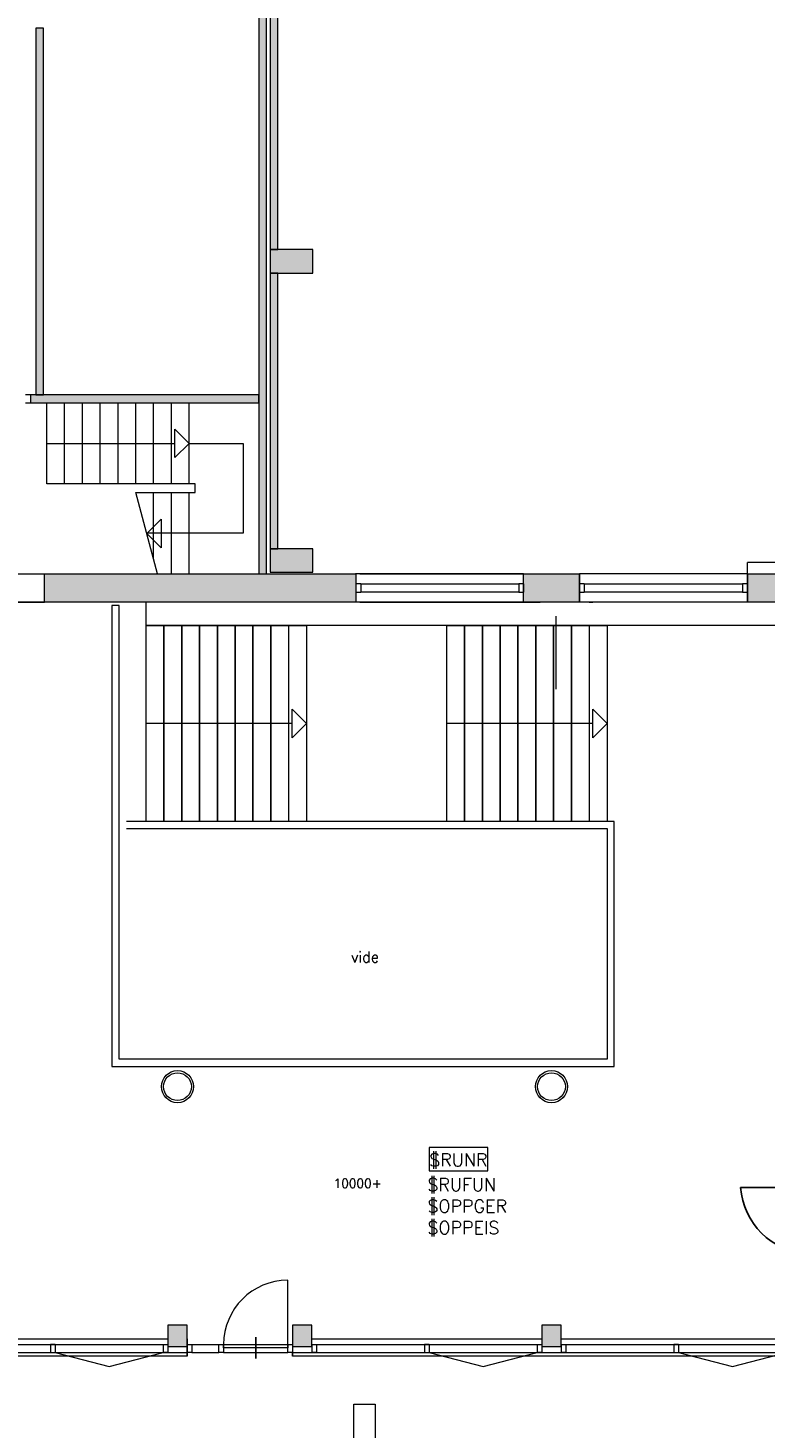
# Model space of a CAD drawing. Header units: millimetres. Extents: x 755778 to 1537169, y 90093 to 392038.
# Tile 119 of 134: x 1160108 to 1170454, y 347586 to 367239. Entities that reach past the tile are written whole.
import ezdxf
from ezdxf.enums import TextEntityAlignment as Align

# ---------------------------------------------------------------- set-up
doc = ezdxf.new("R2010")
doc.units = ezdxf.units.MM
doc.linetypes.add('DASHDOT', pattern=[9, 6, -1.5, 0, -1.5])
doc.layers.add('NIV 3HB', color=7, linetype='Continuous')
doc.styles.add('ROMANS', font='romans.shx')

msp = doc.modelspace()

# ---------------------------------------------------------------- hatches: boundary and pattern name
at = {"layer": 'NIV 3HB', "lineweight": 5}
for points in [[(1165336.2, 371318.1), (1165336.2, 369208.1), (1163346.2, 369208.1), (1163346.2, 359578.1), (1163456.2, 359578.1), (1163456.2, 369098.1), (1165446.2, 369098.1), (1165446.2, 371428.1), (1163456.2, 371428.1), (1163456.2, 381088.1), (1163346.2, 381088.1), (1163346.2, 371318.1)], [(1163616.2, 367998.1), (1163506.2, 367998.1), (1163506.2, 364128.1), (1163616.2, 364128.1)], [(1160325.9, 367237.4), (1160215.9, 367237.4), (1160215.9, 362088.7), (1160325.9, 362088.7)], [(1163506.2, 363798.1), (1163506.2, 359928.1), (1163616.2, 359928.1), (1163616.2, 363798.1)], [(1163346.2, 362088.1), (1160141.2, 362088.1), (1160141.2, 361978.1), (1163346.2, 361978.1)], [(1164711.2, 359578.1), (1160341.2, 359578.1), (1160341.2, 359178.1), (1164711.2, 359178.1)], [(1167848.7, 359578.1), (1167063.7, 359578.1), (1167063.7, 359178.1), (1167848.7, 359178.1)], [(1171091.2, 359578.1), (1170206.2, 359578.1), (1170206.2, 359178.1), (1171091.2, 359178.1)]]:
    msp.add_hatch(color=7, dxfattribs=at).paths.add_polyline_path(points)
at = {"layer": 'NIV 3HB', "lineweight": 5, "true_color": 0x555d61}
msp.add_hatch(color=251, dxfattribs=at).paths.add_polyline_path([(1164106.2, 364128.1), (1163506.2, 364128.1), (1163506.2, 363798.1), (1164106.2, 363798.1)])
h = msp.add_hatch(color=251, dxfattribs=at)
h.paths.add_polyline_path([(1209321.2, 359578.1), (1209591.2, 359578.1), (1209591.2, 359178.1), (1209321.2, 359178.1)])
h.paths.add_polyline_path([(1205821.2, 359578.1), (1206091.2, 359578.1), (1206091.2, 359178.1), (1205821.2, 359178.1)])
h.paths.add_polyline_path([(1202321.2, 359578.1), (1202591.2, 359578.1), (1202591.2, 359178.1), (1202321.2, 359178.1)])
h.paths.add_polyline_path([(1198821.2, 359578.1), (1199091.2, 359578.1), (1199091.2, 359178.1), (1198821.2, 359178.1)])
h.paths.add_polyline_path([(1195321.2, 359578.1), (1195591.2, 359578.1), (1195591.2, 359178.1), (1195321.2, 359178.1)])
h.paths.add_polyline_path([(1191821.2, 359578.1), (1192091.2, 359578.1), (1192091.2, 359178.1), (1191821.2, 359178.1)])
h.paths.add_polyline_path([(1188321.2, 359578.1), (1188591.2, 359578.1), (1188591.2, 359178.1), (1188321.2, 359178.1)])
h.paths.add_polyline_path([(1184821.2, 359578.1), (1185091.2, 359578.1), (1185091.2, 359178.1), (1184821.2, 359178.1)])
h.paths.add_polyline_path([(1181321.2, 359578.1), (1181591.2, 359578.1), (1181591.2, 359178.1), (1181321.2, 359178.1)])
h.paths.add_polyline_path([(1177821.2, 359578.1), (1178091.2, 359578.1), (1178091.2, 359178.1), (1177821.2, 359178.1)])
h.paths.add_polyline_path([(1174321.2, 359578.1), (1174591.2, 359578.1), (1174591.2, 359178.1), (1174321.2, 359178.1)])
h.paths.add_polyline_path([(1167063.7, 359578.1), (1167848.7, 359578.1), (1167848.7, 359178.1), (1167063.7, 359178.1)])
h.paths.add_polyline_path([(1160341.2, 359578.1), (1164711.2, 359578.1), (1164711.2, 359178.1), (1160341.2, 359178.1)])
h.paths.add_polyline_path([(1171111.2, 359578.1), (1171381.2, 359578.1), (1171381.2, 359178.1), (1171111.2, 359178.1)])
h.paths.add_polyline_path([(1170206.2, 359578.1), (1171091.2, 359578.1), (1171091.2, 359178.1), (1170206.2, 359178.1)])
h.paths.add_polyline_path([(1164106.2, 359598.1), (1164106.2, 359928.1), (1163506.2, 359928.1), (1163506.2, 359598.1)])
h = msp.add_hatch(color=251, dxfattribs=at)
h.paths.add_polyline_path([(1158571.2, 352578.1), (1158841.2, 352578.1), (1158841.2, 352178.1), (1158571.2, 352178.1)])
h.paths.add_polyline_path([(1158571.2, 348743.1), (1158841.2, 348743.1), (1158841.2, 349013.1), (1158571.2, 349013.1)])
h.paths.add_polyline_path([(1155071.2, 348743.1), (1155341.2, 348743.1), (1155341.2, 349013.1), (1155071.2, 349013.1)])
h.paths.add_polyline_path([(1151571.2, 348743.1), (1151841.2, 348743.1), (1151841.2, 349013.1), (1151571.2, 349013.1)])
h.paths.add_polyline_path([(1148071.2, 348743.1), (1148341.2, 348743.1), (1148341.2, 349013.1), (1148071.2, 349013.1)])
h.paths.add_polyline_path([(1162071.2, 348728.1), (1162341.2, 348728.1), (1162341.2, 349028.1), (1162071.2, 349028.1)])
h.paths.add_polyline_path([(1163821.2, 348728.1), (1164091.2, 348728.1), (1164091.2, 349028.1), (1163821.2, 349028.1)])
h.paths.add_polyline_path([(1167321.2, 348728.1), (1167591.2, 348728.1), (1167591.2, 349028.1), (1167321.2, 349028.1)])
h.paths.add_polyline_path([(1171111.2, 348728.1), (1171381.2, 348728.1), (1171381.2, 349028.1), (1171111.2, 349028.1)])
h.paths.add_polyline_path([(1170821.2, 348728.1), (1171091.2, 348728.1), (1171091.2, 349028.1), (1170821.2, 349028.1)])
h.paths.add_polyline_path([(1177821.2, 348728.1), (1178091.2, 348728.1), (1178091.2, 349028.1), (1177821.2, 349028.1)])
h.paths.add_polyline_path([(1174321.2, 348728.1), (1174591.2, 348728.1), (1174591.2, 349028.1), (1174321.2, 349028.1)])
h.paths.add_polyline_path([(1148071.2, 352528.1), (1148071.2, 352228.1), (1148341.2, 352228.1), (1148341.2, 352528.1)])

# ---------------------------------------------------------------- linework, layer by layer
at = {"layer": 'NIV 3HB', "color": 7, "lineweight": 5}
for p, q in [((1163346.2, 369208.1), (1163346.2, 359578.1)), ((1163456.2, 359578.1), (1163456.2, 369098.1)), ((1163506.2, 367998.1), (1163506.2, 364128.1)), ((1163616.2, 364128.1), (1163616.2, 367998.1)), ((1160325.9, 367237.4), (1160215.9, 367237.4)), ((1160215.9, 367237.4), (1160215.9, 362088.7)), ((1160325.9, 362088.7), (1160325.9, 367237.4)), ((1163506.2, 364128.1), (1163616.2, 364128.1)), ((1164106.2, 364128.1), (1163506.2, 364128.1)), ((1163506.2, 364128.1), (1163506.2, 363798.1)), ((1164106.2, 363798.1), (1164106.2, 364128.1)), ((1163506.2, 363798.1), (1163506.2, 359928.1)), ((1163616.2, 363798.1), (1163506.2, 363798.1)), ((1163506.2, 363798.1), (1164106.2, 363798.1)), ((1163616.2, 359928.1), (1163616.2, 363798.1)), ((1160141.2, 362088.1), (1160141.2, 361978.1)), ((1163346.2, 362088.1), (1160141.2, 362088.1)), ((1160215.9, 362088.7), (1160325.9, 362088.7)), ((1163346.2, 361978.1), (1163346.2, 362088.1)), ((1160141.2, 361978.1), (1163346.2, 361978.1)), ((1160371.2, 360838.1), (1160371.2, 361978.1)), ((1160621.2, 360838.1), (1160621.2, 361978.1)), ((1160871.2, 360838.1), (1160871.2, 361978.1)), ((1161121.2, 360838.1), (1161121.2, 361978.1)), ((1161371.2, 360838.1), (1161371.2, 361978.1)), ((1161621.2, 360838.1), (1161621.2, 361978.1)), ((1161871.2, 360838.1), (1161871.2, 361978.1)), ((1162121.2, 360838.1), (1162121.2, 361978.1)), ((1162371.2, 360838.1), (1162371.2, 361978.1)), ((1162171.2, 361208.1), (1162171.2, 361608.1)), ((1162171.2, 361608.1), (1162371.2, 361408.1)), ((1160371.2, 361408.1), (1162171.2, 361408.1)), ((1162371.2, 361408.1), (1162171.2, 361208.1)), ((1162371.2, 361408.1), (1163127.4, 361408.1)), ((1163127.4, 361408.1), (1163127.4, 360148.1)), ((1162454.9, 360838.1), (1160371.2, 360838.1)), ((1162454.9, 360718.1), (1162454.9, 360838.1)), ((1161925.9, 359578.1), (1161621.2, 360718.1)), ((1161621.2, 360718.1), (1162454.9, 360718.1)), ((1161871.2, 359782.6), (1161871.2, 360718.1)), ((1162121.2, 359578.1), (1162121.2, 360718.1)), ((1162371.2, 359578.1), (1162371.2, 360718.1)), ((1161774.8, 360143.5), (1161974.8, 360343.5)), ((1161974.8, 360343.5), (1161974.8, 359943.5)), ((1163127.4, 360148.1), (1161773.5, 360148.1)), ((1161974.8, 359943.5), (1161774.8, 360143.5)), ((1163506.2, 359928.1), (1163616.2, 359928.1)), ((1164106.2, 359928.1), (1163506.2, 359928.1)), ((1163506.2, 359928.1), (1163506.2, 359598.1)), ((1164106.2, 359598.1), (1164106.2, 359928.1)), ((1171381.2, 359738.1), (1170206.2, 359738.1)), ((1170206.2, 359578.1), (1170206.2, 359738.1)), ((1170206.2, 359577.7), (1170206.2, 359738.1)), ((1159141.2, 359578.1), (1160341.2, 359578.1)), ((1160341.2, 359578.1), (1164711.2, 359578.1)), ((1160341.2, 359178.1), (1160341.2, 359578.1)), ((1163346.2, 359578.1), (1163456.2, 359578.1)), ((1163506.2, 359598.1), (1164106.2, 359598.1)), ((1167063.7, 359578.1), (1164706.2, 359578.1)), ((1164711.2, 359578.1), (1164711.2, 359178.1)), ((1164766.2, 359578.1), (1167296.2, 359578.1)), ((1167063.7, 359578.1), (1167848.7, 359578.1)), ((1167063.7, 359178.1), (1167063.7, 359578.1)), ((1170206.2, 359578.1), (1167848.7, 359577.7)), ((1167848.7, 359578.1), (1167848.7, 359178.1)), ((1167848.7, 359178.1), (1167848.7, 359577.7)), ((1170206.2, 359578.1), (1170206.2, 359178.1)), ((1170206.2, 359578.1), (1171091.2, 359578.1)), ((1170206.2, 359178.1), (1170206.2, 359578.1)), ((1164778.2, 359435.1), (1164711.2, 359435.1)), ((1164778.2, 359435.1), (1164711.2, 359435.1)), ((1164778.2, 359435.1), (1164711.2, 359435.1)), ((1164711.2, 359435.1), (1164711.2, 359321.1)), ((1164711.2, 359435.1), (1164711.2, 359321.1)), ((1164711.2, 359435.1), (1164711.2, 359321.1)), ((1164711.2, 359321.1), (1164778.2, 359321.1)), ((1164711.2, 359321.1), (1164778.2, 359321.1)), ((1164711.2, 359321.1), (1164778.2, 359321.1)), ((1164773.2, 359435.1), (1166996.7, 359435.1)), ((1166996.7, 359321.1), (1164773.2, 359321.1)), ((1164778.2, 359435.1), (1164778.2, 359321.1)), ((1167063.7, 359435.1), (1166996.7, 359435.1)), ((1166996.7, 359435.1), (1166996.7, 359321.1)), ((1167063.7, 359435.1), (1166996.7, 359435.1)), ((1166996.7, 359435.1), (1166996.7, 359321.1)), ((1167063.7, 359435.1), (1166996.7, 359435.1)), ((1166996.7, 359435.1), (1166996.7, 359321.1)), ((1166996.7, 359321.1), (1167063.7, 359321.1)), ((1166996.7, 359321.1), (1167063.7, 359321.1)), ((1166996.7, 359321.1), (1167063.7, 359321.1)), ((1167063.7, 359435.1), (1167063.7, 359321.1)), ((1167063.7, 359435.1), (1167063.7, 359321.1)), ((1167063.7, 359435.1), (1167063.7, 359321.1)), ((1167915.7, 359435.1), (1167848.7, 359435.1)), ((1167848.7, 359435.1), (1167848.7, 359321.1)), ((1167915.7, 359435.1), (1167848.7, 359435.1)), ((1167848.7, 359435.1), (1167848.7, 359321.1)), ((1167915.7, 359435.1), (1167848.7, 359435.1)), ((1167848.7, 359435.1), (1167848.7, 359321.1)), ((1167848.7, 359321.1), (1167915.7, 359321.1)), ((1167848.7, 359321.1), (1167915.7, 359321.1)), ((1167848.7, 359321.1), (1167915.7, 359321.1)), ((1167915.7, 359435.1), (1167915.7, 359321.1)), ((1167915.7, 359435.1), (1167915.7, 359321.1)), ((1167915.7, 359435.1), (1167915.7, 359321.1)), ((1167915.7, 359435.1), (1170139.2, 359435.1)), ((1167915.7, 359435.1), (1170139.2, 359435.1)), ((1167915.7, 359435.1), (1170139.2, 359435.1)), ((1170139.2, 359321.1), (1167915.7, 359321.1)), ((1170139.2, 359321.1), (1167915.7, 359321.1)), ((1170139.2, 359321.1), (1167915.7, 359321.1)), ((1170206.2, 359435.1), (1170139.2, 359435.1)), ((1170139.2, 359435.1), (1170139.2, 359321.1)), ((1170206.2, 359435.1), (1170139.2, 359435.1)), ((1170139.2, 359435.1), (1170139.2, 359321.1)), ((1170206.2, 359435.1), (1170139.2, 359435.1)), ((1170139.2, 359435.1), (1170139.2, 359321.1)), ((1170139.2, 359321.1), (1170206.2, 359321.1)), ((1170139.2, 359321.1), (1170206.2, 359321.1)), ((1170139.2, 359321.1), (1170206.2, 359321.1)), ((1170206.2, 359435.1), (1170206.2, 359321.1)), ((1170206.2, 359435.1), (1170206.2, 359321.1)), ((1170206.2, 359435.1), (1170206.2, 359321.1)), ((1159141.2, 359178.1), (1160341.2, 359178.1)), ((1160951.5, 359178.1), (1159411.5, 359178.1)), ((1164711.2, 359178.1), (1160341.2, 359178.1)), ((1161386.2, 359134.1), (1161286.2, 359134.1)), ((1161286.2, 359134.1), (1161286.2, 352663.1)), ((1161386.2, 352763.1), (1161386.2, 359134.1)), ((1161766.2, 358851.1), (1161766.2, 359178.1)), ((1167206.2, 359178.1), (1164706.2, 359178.1)), ((1167063.7, 359178.1), (1164711.2, 359178.1)), ((1164766.2, 359178.1), (1167296.2, 359178.1)), ((1167848.7, 359178.1), (1167063.7, 359178.1)), ((1170206.2, 359178.1), (1167848.7, 359178.1)), ((1167985.3, 359178.1), (1168035.3, 359178.1)), ((1171091.2, 359178.1), (1170206.2, 359178.1)), ((1170701.2, 358851.1), (1161766.2, 358851.1)), ((1161766.2, 358851.1), (1162016.2, 358851.1)), ((1161766.2, 356101.1), (1161766.2, 358851.1)), ((1161766.2, 358851.1), (1164016.2, 358851.1)), ((1161766.2, 356101.1), (1161766.2, 358851.1)), ((1162016.2, 358851.1), (1162016.2, 356101.1)), ((1162016.2, 358851.1), (1162266.2, 358851.1)), ((1162016.2, 356101.1), (1162016.2, 358851.1)), ((1162266.2, 358851.1), (1162516.2, 358851.1)), ((1162266.2, 356101.1), (1162266.2, 358851.1)), ((1162266.2, 358851.1), (1162266.2, 356101.1)), ((1162516.2, 358851.1), (1162766.2, 358851.1)), ((1162516.2, 356101.1), (1162516.2, 358851.1)), ((1162516.2, 358851.1), (1162516.2, 356101.1)), ((1162766.2, 358851.1), (1163016.2, 358851.1)), ((1162766.2, 356101.1), (1162766.2, 358851.1)), ((1162766.2, 358851.1), (1162766.2, 356101.1)), ((1163016.2, 358851.1), (1163266.2, 358851.1)), ((1163016.2, 356101.1), (1163016.2, 358851.1)), ((1163016.2, 358851.1), (1163016.2, 356101.1)), ((1163266.2, 358851.1), (1163516.2, 358851.1)), ((1163266.2, 356101.1), (1163266.2, 358851.1)), ((1163266.2, 358851.1), (1163266.2, 356101.1)), ((1163516.2, 358851.1), (1163766.2, 358851.1)), ((1163516.2, 356101.1), (1163516.2, 358851.1)), ((1163516.2, 358851.1), (1163516.2, 356101.1)), ((1163766.2, 358851.1), (1163766.2, 356101.1)), ((1164016.2, 358851.1), (1164016.2, 356101.1)), ((1165986.2, 358851.1), (1166236.2, 358851.1)), ((1165986.2, 356101.1), (1165986.2, 358851.1)), ((1165986.2, 358851.1), (1168236.2, 358851.1)), ((1165986.2, 356101.1), (1165986.2, 358851.1)), ((1165986.2, 358851.1), (1166236.2, 358851.1)), ((1165986.2, 356101.1), (1165986.2, 358851.1)), ((1165986.2, 358851.1), (1168236.2, 358851.1)), ((1165986.2, 356101.1), (1165986.2, 358851.1)), ((1165986.2, 358851.1), (1166236.2, 358851.1)), ((1165986.2, 356101.1), (1165986.2, 358851.1)), ((1165986.2, 358851.1), (1168236.2, 358851.1)), ((1165986.2, 356101.1), (1165986.2, 358851.1)), ((1166236.2, 358851.1), (1166486.2, 358851.1)), ((1166236.2, 356101.1), (1166236.2, 358851.1)), ((1166236.2, 358851.1), (1166236.2, 356101.1)), ((1166236.2, 358851.1), (1166486.2, 358851.1)), ((1166236.2, 356101.1), (1166236.2, 358851.1)), ((1166236.2, 358851.1), (1166236.2, 356101.1)), ((1166236.2, 358851.1), (1166486.2, 358851.1)), ((1166236.2, 356101.1), (1166236.2, 358851.1)), ((1166236.2, 358851.1), (1166236.2, 356101.1)), ((1166486.2, 358851.1), (1166736.2, 358851.1)), ((1166486.2, 356101.1), (1166486.2, 358851.1)), ((1166486.2, 358851.1), (1166486.2, 356101.1)), ((1166486.2, 358851.1), (1166736.2, 358851.1)), ((1166486.2, 356101.1), (1166486.2, 358851.1)), ((1166486.2, 358851.1), (1166486.2, 356101.1)), ((1166486.2, 358851.1), (1166736.2, 358851.1)), ((1166486.2, 356101.1), (1166486.2, 358851.1)), ((1166486.2, 358851.1), (1166486.2, 356101.1)), ((1166736.2, 358851.1), (1166986.2, 358851.1)), ((1166736.2, 356101.1), (1166736.2, 358851.1)), ((1166736.2, 358851.1), (1166736.2, 356101.1)), ((1166736.2, 358851.1), (1166986.2, 358851.1)), ((1166736.2, 356101.1), (1166736.2, 358851.1)), ((1166736.2, 358851.1), (1166736.2, 356101.1)), ((1166736.2, 358851.1), (1166986.2, 358851.1)), ((1166736.2, 356101.1), (1166736.2, 358851.1)), ((1166736.2, 358851.1), (1166736.2, 356101.1)), ((1166986.2, 358851.1), (1167236.2, 358851.1)), ((1166986.2, 356101.1), (1166986.2, 358851.1)), ((1166986.2, 358851.1), (1166986.2, 356101.1)), ((1166986.2, 358851.1), (1167236.2, 358851.1)), ((1166986.2, 356101.1), (1166986.2, 358851.1)), ((1166986.2, 358851.1), (1166986.2, 356101.1)), ((1166986.2, 358851.1), (1167236.2, 358851.1)), ((1166986.2, 356101.1), (1166986.2, 358851.1)), ((1166986.2, 358851.1), (1166986.2, 356101.1)), ((1167236.2, 358851.1), (1167486.2, 358851.1)), ((1167236.2, 356101.1), (1167236.2, 358851.1)), ((1167236.2, 358851.1), (1167236.2, 356101.1)), ((1167236.2, 358851.1), (1167486.2, 358851.1)), ((1167236.2, 356101.1), (1167236.2, 358851.1)), ((1167236.2, 358851.1), (1167236.2, 356101.1)), ((1167236.2, 358851.1), (1167486.2, 358851.1)), ((1167236.2, 356101.1), (1167236.2, 358851.1)), ((1167236.2, 358851.1), (1167236.2, 356101.1)), ((1167486.2, 358851.1), (1167736.2, 358851.1)), ((1167486.2, 356101.1), (1167486.2, 358851.1)), ((1167486.2, 358851.1), (1167486.2, 356101.1)), ((1167486.2, 358851.1), (1167736.2, 358851.1)), ((1167486.2, 356101.1), (1167486.2, 358851.1)), ((1167486.2, 358851.1), (1167486.2, 356101.1)), ((1167486.2, 358851.1), (1167736.2, 358851.1)), ((1167486.2, 356101.1), (1167486.2, 358851.1)), ((1167486.2, 358851.1), (1167486.2, 356101.1)), ((1167736.2, 358851.1), (1167986.2, 358851.1)), ((1167736.2, 356101.1), (1167736.2, 358851.1)), ((1167736.2, 358851.1), (1167736.2, 356101.1)), ((1167736.2, 358851.1), (1167986.2, 358851.1)), ((1167736.2, 356101.1), (1167736.2, 358851.1)), ((1167736.2, 358851.1), (1167736.2, 356101.1)), ((1167736.2, 358851.1), (1167986.2, 358851.1)), ((1167736.2, 356101.1), (1167736.2, 358851.1)), ((1167736.2, 358851.1), (1167736.2, 356101.1)), ((1167986.2, 358851.1), (1167986.2, 356101.1)), ((1167986.2, 358851.1), (1167986.2, 356101.1)), ((1167986.2, 358851.1), (1167986.2, 356101.1)), ((1168236.2, 358851.1), (1168236.2, 356101.1)), ((1168236.2, 358851.1), (1168236.2, 356101.1)), ((1168236.2, 358851.1), (1168236.2, 356101.1)), ((1163816.2, 357276.1), (1163816.2, 357676.1)), ((1163816.2, 357676.1), (1164016.2, 357476.1)), ((1168036.2, 357276.1), (1168036.2, 357676.1)), ((1168036.2, 357676.1), (1168236.2, 357476.1)), ((1163816.2, 357476.1), (1161766.2, 357476.1)), ((1164016.2, 357476.1), (1163816.2, 357276.1)), ((1168036.2, 357476.1), (1165986.2, 357476.1)), ((1168236.2, 357476.1), (1168036.2, 357276.1)), ((1168336.2, 356101.1), (1161492, 356101.1)), ((1161492, 356001.1), (1168236.2, 356001.1)), ((1162016.2, 356101.1), (1161766.2, 356101.1)), ((1164016.2, 356101.1), (1161766.2, 356101.1)), ((1162266.2, 356101.1), (1162016.2, 356101.1)), ((1162516.2, 356101.1), (1162266.2, 356101.1)), ((1162766.2, 356101.1), (1162516.2, 356101.1)), ((1163016.2, 356101.1), (1162766.2, 356101.1)), ((1163266.2, 356101.1), (1163016.2, 356101.1)), ((1163516.2, 356101.1), (1163266.2, 356101.1)), ((1163766.2, 356101.1), (1163516.2, 356101.1)), ((1166236.2, 356101.1), (1165986.2, 356101.1)), ((1168236.2, 356101.1), (1165986.2, 356101.1)), ((1166236.2, 356101.1), (1165986.2, 356101.1)), ((1168236.2, 356101.1), (1165986.2, 356101.1)), ((1166236.2, 356101.1), (1165986.2, 356101.1)), ((1168236.2, 356101.1), (1165986.2, 356101.1)), ((1166486.2, 356101.1), (1166236.2, 356101.1)), ((1166486.2, 356101.1), (1166236.2, 356101.1)), ((1166486.2, 356101.1), (1166236.2, 356101.1)), ((1166736.2, 356101.1), (1166486.2, 356101.1)), ((1166736.2, 356101.1), (1166486.2, 356101.1)), ((1166736.2, 356101.1), (1166486.2, 356101.1)), ((1166986.2, 356101.1), (1166736.2, 356101.1)), ((1166986.2, 356101.1), (1166736.2, 356101.1)), ((1166986.2, 356101.1), (1166736.2, 356101.1)), ((1167236.2, 356101.1), (1166986.2, 356101.1)), ((1167236.2, 356101.1), (1166986.2, 356101.1)), ((1167236.2, 356101.1), (1166986.2, 356101.1)), ((1167486.2, 356101.1), (1167236.2, 356101.1)), ((1167486.2, 356101.1), (1167236.2, 356101.1)), ((1167486.2, 356101.1), (1167236.2, 356101.1)), ((1167736.2, 356101.1), (1167486.2, 356101.1)), ((1167736.2, 356101.1), (1167486.2, 356101.1)), ((1167736.2, 356101.1), (1167486.2, 356101.1)), ((1167986.2, 356101.1), (1167736.2, 356101.1)), ((1167986.2, 356101.1), (1167736.2, 356101.1)), ((1167986.2, 356101.1), (1167736.2, 356101.1)), ((1168236.2, 356001.1), (1168236.2, 352763.1)), ((1168336.2, 352663.1), (1168336.2, 356101.1)), ((1161286.2, 352663.1), (1168336.2, 352663.1)), ((1168236.2, 352763.1), (1161386.2, 352763.1)), ((1163754.2, 348760.1), (1163754.2, 349660.1)), ((1158841.2, 348838.1), (1162071.2, 348838.1)), ((1162341.2, 349028.1), (1162071.2, 349028.1)), ((1162071.2, 349028.1), (1162071.2, 348728.1)), ((1162341.2, 348728.1), (1162341.2, 349028.1)), ((1162341.2, 348838.1), (1162341.2, 348593.1)), ((1163304.2, 348710.1), (1163304.2, 348860.1)), ((1163304.2, 348860.1), (1163304.2, 348560.1)), ((1164091.2, 349028.1), (1163821.2, 349028.1)), ((1163821.2, 349028.1), (1163821.2, 348728.1)), ((1163821.2, 348838.1), (1163821.2, 348593.1)), ((1164091.2, 348728.1), (1164091.2, 349028.1)), ((1164091.2, 348838.1), (1167321.2, 348838.1)), ((1167591.2, 349028.1), (1167321.2, 349028.1)), ((1167321.2, 349028.1), (1167321.2, 348728.1)), ((1167591.2, 348728.1), (1167591.2, 349028.1)), ((1167591.2, 348838.1), (1170821.2, 348838.1)), ((1158706.2, 348646.1), (1162341.2, 348646.1)), ((1158908.2, 348760.1), (1162004.2, 348760.1)), ((1162071.2, 348728.1), (1162341.2, 348728.1)), ((1162341.2, 348646.1), (1162341.2, 348760.1)), ((1162341.2, 348760.1), (1162408.2, 348760.1)), ((1162408.2, 348646.1), (1162341.2, 348646.1)), ((1162341.2, 348593.1), (1162341.2, 348646.1)), ((1162408.2, 348760.1), (1162787.2, 348760.1)), ((1162408.2, 348760.1), (1162408.2, 348646.1)), ((1162408.2, 348646.1), (1162787.2, 348646.1)), ((1162787.2, 348646.1), (1162787.2, 348760.1)), ((1162787.2, 348760.1), (1162854.2, 348760.1)), ((1162854.2, 348646.1), (1162787.2, 348646.1)), ((1162854.2, 348760.1), (1163754.2, 348760.1)), ((1162854.2, 348760.1), (1162854.2, 348646.1)), ((1162854.2, 348710.1), (1162854.2, 348760.1)), ((1162854.2, 348760.1), (1162854.2, 348660.1)), ((1163304.2, 348710.1), (1162854.2, 348710.1)), ((1162854.2, 348646.1), (1163754.2, 348646.1)), ((1163754.2, 348710.1), (1163304.2, 348710.1)), ((1163304.2, 348560.1), (1163304.2, 348710.1)), ((1163754.2, 348646.1), (1163754.2, 348760.1)), ((1163754.2, 348760.1), (1163821.2, 348760.1)), ((1163754.2, 348660.1), (1163754.2, 348760.1)), ((1163754.2, 348760.1), (1163754.2, 348710.1)), ((1163821.2, 348646.1), (1163754.2, 348646.1)), ((1163821.2, 348760.1), (1163821.2, 348646.1)), ((1163821.2, 348728.1), (1164091.2, 348728.1)), ((1163821.2, 348593.1), (1163821.2, 348646.1)), ((1163821.2, 348646.1), (1167456.2, 348646.1)), ((1164158.2, 348760.1), (1167254.2, 348760.1)), ((1167321.2, 348728.1), (1167591.2, 348728.1)), ((1167456.2, 348646.1), (1170956.2, 348646.1)), ((1167658.2, 348760.1), (1170754.2, 348760.1)), ((1162341.2, 348593.1), (1148341.2, 348593.1)), ((1226821.2, 348593.1), (1163821.2, 348593.1)), ((1164681.2, 347921.3), (1164981.2, 347921.3)), ((1164681.2, 336599.1), (1164681.2, 347921.3)), ((1164981.2, 347921.3), (1164981.2, 336599.1))]:
    msp.add_line(p, q, dxfattribs=at)
at = {"layer": 'NIV 3HB', "color": 7, "linetype": 'ByBlock', "lineweight": 5}
for p, q in [((1160141.2, 362090.1), (1160074.2, 362090.1)), ((1160141.2, 362090.1), (1160141.2, 361976.1)), ((1160074.2, 361976.1), (1160141.2, 361976.1)), ((1160489.7, 348760.1), (1160422.7, 348760.1)), ((1160422.7, 348760.1), (1160422.7, 348646.1)), ((1160422.7, 348646.1), (1160489.7, 348646.1)), ((1160489.7, 348760.1), (1160489.7, 348646.1)), ((1162004.2, 348760.1), (1162071.2, 348760.1)), ((1162004.2, 348760.1), (1162004.2, 348646.1)), ((1162071.2, 348646.1), (1162004.2, 348646.1)), ((1162071.2, 348760.1), (1162071.2, 348646.1)), ((1164091.2, 348760.1), (1164158.2, 348760.1)), ((1164091.2, 348760.1), (1164091.2, 348646.1)), ((1164158.2, 348646.1), (1164091.2, 348646.1)), ((1164158.2, 348760.1), (1164158.2, 348646.1)), ((1165739.7, 348760.1), (1165672.7, 348760.1)), ((1165672.7, 348760.1), (1165672.7, 348646.1)), ((1165672.7, 348646.1), (1165739.7, 348646.1)), ((1165739.7, 348760.1), (1165739.7, 348646.1)), ((1167254.2, 348760.1), (1167321.2, 348760.1)), ((1167254.2, 348760.1), (1167254.2, 348646.1)), ((1167321.2, 348646.1), (1167254.2, 348646.1)), ((1167321.2, 348760.1), (1167321.2, 348646.1)), ((1167591.2, 348760.1), (1167658.2, 348760.1)), ((1167591.2, 348760.1), (1167591.2, 348646.1)), ((1167658.2, 348646.1), (1167591.2, 348646.1)), ((1167658.2, 348760.1), (1167658.2, 348646.1)), ((1169239.7, 348760.1), (1169172.7, 348760.1)), ((1169172.7, 348760.1), (1169172.7, 348646.1)), ((1169172.7, 348646.1), (1169239.7, 348646.1)), ((1169239.7, 348760.1), (1169239.7, 348646.1))]:
    msp.add_line(p, q, dxfattribs=at)
at = {"layer": 'NIV 3HB', "color": 7, "linetype": 'DASHDOT', "lineweight": 5}
msp.add_line((1167523.2, 357959.3), (1167523.2, 358980.5), dxfattribs=at)
at = {"layer": 'NIV 3HB', "lineweight": 5}
for p, q in [((1166561.5, 351525.1), (1165737.2, 351525.1)), ((1165737.2, 351525.1), (1165737.2, 351195.6)), ((1166561.5, 351195.6), (1166561.5, 351525.1)), ((1165737.2, 351195.6), (1166561.5, 351195.6))]:
    msp.add_line(p, q, dxfattribs=at)
at = {"layer": 'NIV 3HB', "color": 7}
msp.add_line((1171044.2, 350961.1), (1170111.2, 350961.1), dxfattribs=at)
at = {"layer": 'NIV 3HB', "color": 7, "linetype": 'Continuous', "lineweight": 5}
for p, q in [((1160489.7, 348646.1), (1161247, 348448.7)), ((1161247, 348448.7), (1162004.2, 348646.1)), ((1165739.7, 348646.1), (1166497, 348448.7)), ((1166497, 348448.7), (1167254.2, 348646.1)), ((1169239.7, 348646.1), (1169997, 348448.7)), ((1169997, 348448.7), (1170754.2, 348646.1))]:
    msp.add_line(p, q, dxfattribs=at)
at = {"layer": 'NIV 3HB', "color": 7, "lineweight": 5}
for centre, radius in [((1162206.2, 352378.1), 225), ((1162206.2, 352378.1), 195), ((1167456.2, 352378.1), 225), ((1167456.2, 352378.1), 195)]:
    msp.add_circle(centre, radius, dxfattribs=at)
at = {"layer": 'NIV 3HB', "color": 7}
msp.add_arc((1171120.9, 351037.8), 1012.6, 184.34553, 265.65447, dxfattribs=at)
at = {"layer": 'NIV 3HB', "color": 7, "lineweight": 5}
msp.add_arc((1163754.2, 348760.1), 900, 90, 180, dxfattribs=at)

# ---------------------------------------------------------------- texts
at = {"layer": 'NIV 3HB', "color": 7, "lineweight": 5, "style": 'ROMANS'}
for s, height, p in [('vide', 150, (1164642.5, 354123.1)), ('10000+', 125, (1164397.3, 350958.7))]:
    msp.add_text(s, height=height, dxfattribs=at).set_placement(p)
at = {"layer": 'NIV 3HB', "lineweight": 5, "style": 'ROMANS'}
msp.add_attdef('$RUNR', text='', height=180, dxfattribs=at).set_placement((1166149.3, 351205.6), align=Align.BOTTOM_CENTER)
for tag, p in [('$RUFUN', (1165714.5, 350912.5)), ('$OPPGER', (1165714.5, 350610.1)), ('$OPPEIS', (1165714.5, 350308.3))]:
    msp.add_attdef(tag, p, '', height=180, dxfattribs=at)

doc.saveas('drawing.dxf')
